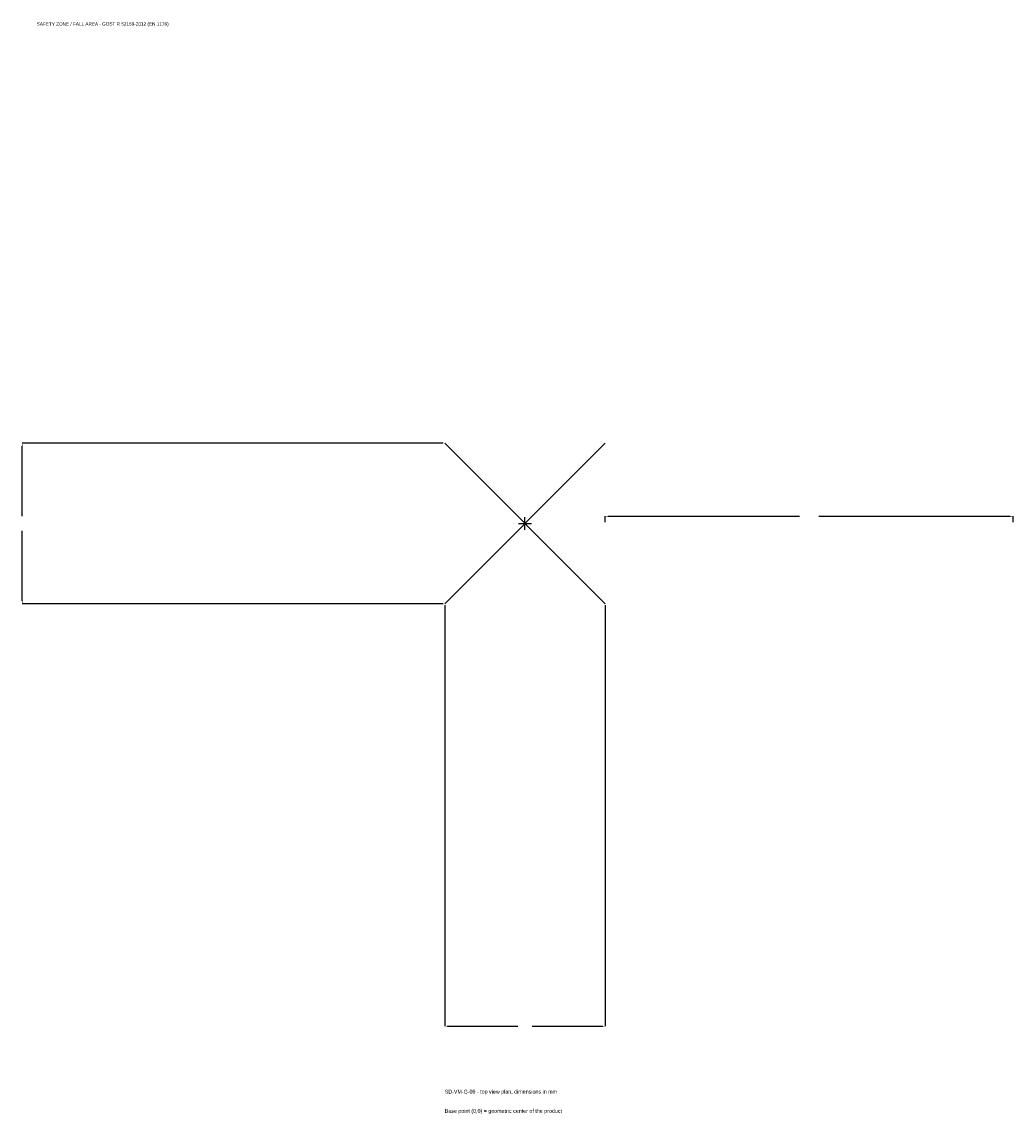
# Model space of a CAD drawing. Extents: x -1850 to 1795, y -2172 to 1844.
import ezdxf

# ---------------------------------------------------------------- set-up
doc = ezdxf.new("R2010")
doc.units = 0
for name, color, linetype in [('GP_MAF_zona_bezopasnosti', 1, 'Continuous'), ('ZSK_DANNYE', 3, 'Continuous'), ('ZSK_KONTUR', 7, 'Continuous'), ('ZSK_RAZMERY', 8, 'Continuous')]:
    doc.layers.add(name, color=color, linetype=linetype)
doc.dimstyles.new('ORION', dxfattribs={"dimtxt": 17.7, "dimasz": 10.62, "dimexe": 1.25, "dimexo": 5.31, "dimtad": 1, "dimcen": 2.5, "dimazin": 3, "dimtfac": 1, "dimtmove": 0, "dimatfit": 3})

# ---------------------------------------------------------------- blocks, each defined once
blk = doc.blocks.new('_CLOSEDFILLED')
at = {"color": 0, "linetype": 'BYBLOCK'}
blk.add_solid([(-1, 0.16), (0, 0), (-1, -0.16)], dxfattribs=at)
blk = doc.blocks.new('*D1')
for p, q in [((-295, -300.31), (-295, -1848.1)), ((295, -300.31), (295, -1848.1)), ((-284.38, -1848.1), (-26.55, -1848.1)), ((26.55, -1848.1), (284.38, -1848.1))]:
    blk.add_line(p, q)
at = {"layer": 'Defpoints'}
for p in [(-295, -295), (295, -295), (-295, -1848.1)]:
    blk.add_point(p, dxfattribs=at)
at = {"layer": 'ZSK_RAZMERY', "xscale": 10.62, "yscale": 10.62, "rotation": 180}
blk.add_blockref('_CLOSEDFILLED', (-295, -1848.1), dxfattribs=at)
at = {"layer": 'ZSK_RAZMERY', "xscale": 10.62, "yscale": 10.62}
blk.add_blockref('_CLOSEDFILLED', (295, -1848.1), dxfattribs=at)
blk = doc.blocks.new('*D2')
for p, q in [((-300.31, 295), (-1848.1, 295)), ((-1848.1, 26.55), (-1848.1, 284.38)), ((-1848.1, -284.38), (-1848.1, -26.55)), ((-300.31, -295), (-1848.1, -295))]:
    blk.add_line(p, q)
at = {"layer": 'Defpoints'}
for p in [(-295, 295), (-1848.1, -295), (-295, -295)]:
    blk.add_point(p, dxfattribs=at)
at = {"layer": 'ZSK_RAZMERY', "xscale": 10.62, "yscale": 10.62}
for p, rotation in [((-1848.1, 295), 90), ((-1848.1, -295), 270)]:
    blk.add_blockref('_CLOSEDFILLED', p, dxfattribs=dict(at, rotation=rotation))
blk = doc.blocks.new('*D3')
for p, q in [((295, 5.31), (295, 26.55)), ((305.62, 26.55), (1009.6, 26.55)), ((1080.4, 26.55), (1784.38, 26.55)), ((1795, 5.31), (1795, 26.55))]:
    blk.add_line(p, q)
at = {"layer": 'Defpoints'}
for p in [(295, 26.55), (295, 0), (1795, 0)]:
    blk.add_point(p, dxfattribs=at)
at = {"layer": 'ZSK_RAZMERY', "xscale": 10.62, "yscale": 10.62, "rotation": 180}
blk.add_blockref('_CLOSEDFILLED', (295, 26.55), dxfattribs=at)
at = {"layer": 'ZSK_RAZMERY', "xscale": 10.62, "yscale": 10.62}
blk.add_blockref('_CLOSEDFILLED', (1795, 26.55), dxfattribs=at)
blk = doc.blocks.new('B1')
at = {"layer": 'ZSK_KONTUR'}
for p, q in [((-295, -295), (295, 295)), ((-295, 295), (295, -295))]:
    blk.add_line(p, q, dxfattribs=at)
at = {"layer": 'ZSK_RAZMERY'}
for p, q in [((-23.6, 0), (23.6, 0)), ((0, -23.6), (0, 23.6))]:
    blk.add_line(p, q, dxfattribs=at)
at = {"layer": 'GP_MAF_zona_bezopasnosti', "color": 1}
blk.add_text('SAFETY ZONE / FALL AREA - GOST R 52169-2012 (EN 1176)', height=12.39, dxfattribs=at).set_placement((-1795, 1830.4))
at = {"layer": 'ZSK_RAZMERY'}
dim = blk.add_linear_dim(base=(-1848.1, -295), p1=(-295, -295), p2=(-295, 295), angle=90, dimstyle='ORION', dxfattribs=at)
dim.commit()
dim.dimension.update_dxf_attribs({"geometry": '*D2', "text_midpoint": (-1848.1, 0)})
for base, p1, p2, picture, middle in [((295, 26.55), (295, 0), (1795, 0), '*D3', (1045, 26.55)), ((-295, -1848.1), (-295, -295), (295, -295), '*D1', (0, -1848.1))]:
    dim = blk.add_linear_dim(base=base, p1=p1, p2=p2, dimstyle='ORION', dxfattribs=at)
    dim.commit()
    dim.dimension.update_dxf_attribs({"geometry": picture, "text_midpoint": middle})

msp = doc.modelspace()

# ---------------------------------------------------------------- block references
msp.add_blockref('B1', (0, 0))

# ---------------------------------------------------------------- texts
at = {"layer": 'ZSK_DANNYE', "color": 3}
msp.add_text('SD-VM-G-09 - top view plan, dimensions in mm', height=14.16, dxfattribs=at).set_placement((-295, -2095.9))
at = {"layer": 'ZSK_DANNYE', "color": 7}
msp.add_text('Base point (0,0) = geometric center of the product', height=14.16, dxfattribs=at).set_placement((-295, -2166.7))

doc.saveas('drawing.dxf')
